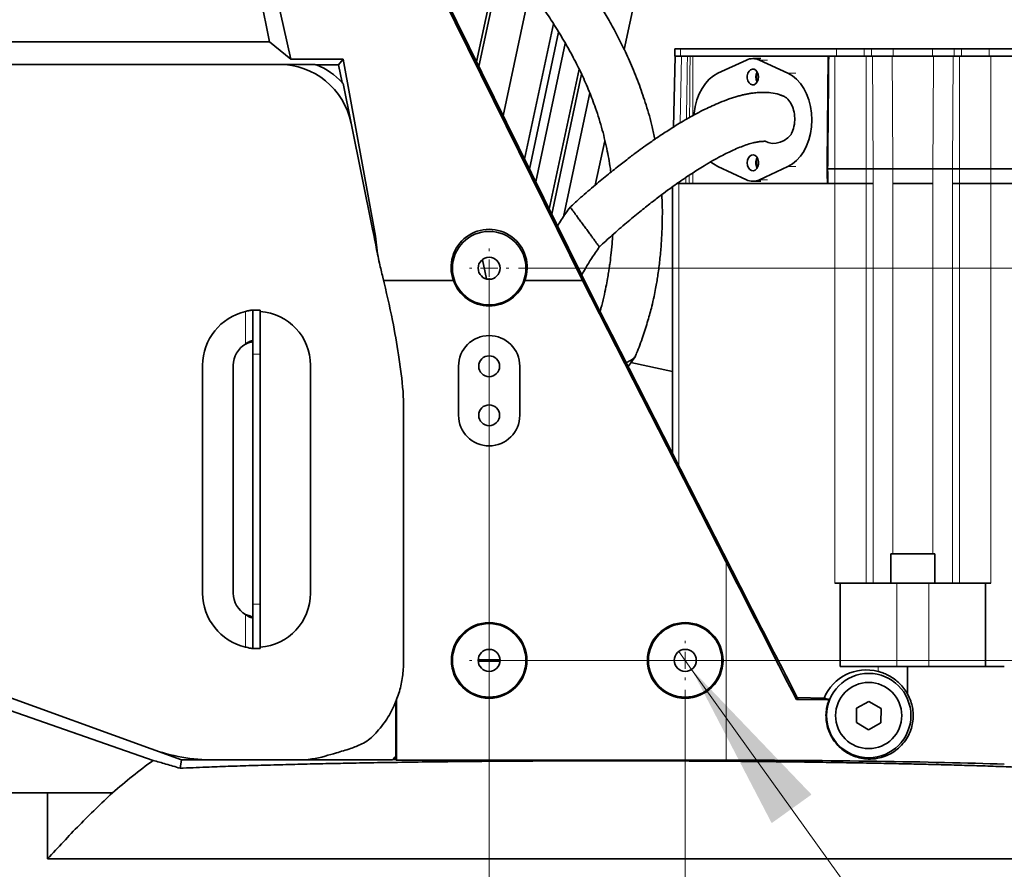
# Model space of a CAD drawing. Header units: millimetres. Extents: x 0 to 12118, y 0 to 8400.
# Tile 15 of 128: x 2383 to 2785, y 3694 to 4040. Entities that reach past the tile are written whole.
import ezdxf

# ---------------------------------------------------------------- set-up
doc = ezdxf.new("R2010")
doc.units = ezdxf.units.MM
doc.header["$LTSCALE"] = 20
doc.styles.add('SLDTEXTSTYLE0', font='TXT', dxfattribs={"width": 0.605})
doc.dimstyles.new('SLDDIMSTYLE2', dxfattribs={"dimtxt": 70, "dimasz": 70, "dimexe": 0, "dimexo": 0.0625, "dimgap": 17.5, "dimtad": 1, "dimdec": 1, "dimrnd": 1e-09, "dimzin": 12, "dimdsep": 46, "dimtxsty": 'SLDTEXTSTYLE0', "dimsah": 1, "dimcen": 0.09, "dimadec": 0, "dimazin": 3, "dimtfac": 1, "dimtofl": 0, "dimtmove": 0, "dimatfit": 3, "dimfxl": 1, "dimfrac": 2, "dimtolj": 1, "dimtzin": 12, "dimarcsym": 0})
doc.dimstyles.new('SLDDIMSTYLE3', dxfattribs={"dimtxt": 70, "dimasz": 70, "dimexe": 0, "dimexo": 0.0625, "dimgap": 17.5, "dimtad": 0, "dimtih": 1, "dimtoh": 1, "dimdec": 1, "dimrnd": 1e-09, "dimzin": 12, "dimdsep": 46, "dimtxsty": 'SLDTEXTSTYLE0', "dimblk1": 'NONE', "dimsah": 1, "dimcen": 0, "dimadec": 0, "dimazin": 3, "dimtfac": 1, "dimtmove": 0, "dimatfit": 3, "dimldrblk": 'NONE', "dimfxl": 1, "dimfrac": 2, "dimtolj": 1, "dimtzin": 12, "dimarcsym": 0})
doc.dimstyles.new('SLDDIMSTYLE6', dxfattribs={"dimtxt": 70, "dimasz": 70, "dimexe": 0, "dimexo": 0.0625, "dimgap": -17.5, "dimtad": 1, "dimdec": 1, "dimrnd": 1e-09, "dimzin": 12, "dimdsep": 46, "dimtxsty": 'SLDTEXTSTYLE0', "dimsah": 1, "dimcen": 0.09, "dimadec": 0, "dimazin": 3, "dimtfac": 1, "dimtofl": 0, "dimtmove": 0, "dimatfit": 3, "dimfxl": 1, "dimfrac": 2, "dimtolj": 1, "dimarcsym": 0})
doc.dimstyles.new('SLDDIMSTYLE7', dxfattribs={"dimtxt": 70, "dimasz": 70, "dimexe": 0, "dimexo": 0.0625, "dimgap": -17.5, "dimtad": 1, "dimdec": 1, "dimrnd": 1e-09, "dimzin": 12, "dimdsep": 46, "dimtxsty": 'SLDTEXTSTYLE0', "dimsah": 1, "dimcen": 0.09, "dimadec": 0, "dimazin": 3, "dimtfac": 1, "dimtmove": 0, "dimatfit": 0, "dimfxl": 1, "dimfrac": 2, "dimtolj": 1, "dimarcsym": 0})

# ---------------------------------------------------------------- blocks, each defined once
blk = doc.blocks.new('_D_47')
at = {"color": 7, "linetype": 'Continuous', "lineweight": 0}
for p, q in [((2308.63, 4143.87), (3618.52, 4143.87)), ((3588.52, 4143.87), (3588.52, 3778.87)), ((2578.63, 3778.87), (3618.52, 3778.87))]:
    blk.add_line(p, q, dxfattribs=at)
at = {"color": 7, "linetype": 'Continuous', "lineweight": 18}
for points in [[(3588.52, 4143.87), (3578.52, 4073.87), (3598.52, 4073.87)], [(3588.52, 3778.87), (3598.52, 3848.87), (3578.52, 3848.87)]]:
    blk.add_solid(points, dxfattribs=at)
at = {"color": 7, "linetype": 'Continuous', "lineweight": 18, "insert": (3498.29, 3881.16), "char_height": 70, "attachment_point": 1, "rotation": 90, "style": 'SLDTEXTSTYLE0'}
blk.add_mtext('365', dxfattribs=at)
blk = doc.blocks.new('_D_48')
at = {"color": 7, "linetype": 'Continuous', "lineweight": 0}
for p, q in [((2304.63, 4139.87), (2304.63, 3155.59)), ((2574.63, 3934.87), (2574.63, 3155.59)), ((2304.63, 3185.59), (2574.63, 3185.59))]:
    blk.add_line(p, q, dxfattribs=at)
at = {"color": 7, "linetype": 'Continuous', "lineweight": 18}
for points in [[(2304.63, 3185.59), (2374.63, 3175.59), (2374.63, 3195.59)], [(2574.63, 3185.59), (2504.63, 3195.59), (2504.63, 3175.59)]]:
    blk.add_solid(points, dxfattribs=at)
at = {"color": 7, "linetype": 'Continuous', "lineweight": 18, "insert": (2359.42, 3275.82), "char_height": 70, "attachment_point": 1, "style": 'SLDTEXTSTYLE0'}
blk.add_mtext('270', dxfattribs=at)
blk = doc.blocks.new('_D_49')
at = {"color": 7, "linetype": 'Continuous', "lineweight": 0}
for p, q in [((2586.63, 3938.87), (3452.15, 3938.87)), ((3422.15, 3778.87), (3422.15, 3938.87)), ((2586.63, 3778.87), (3452.15, 3778.87)), ((3422.15, 3778.87), (3422.15, 3532.33)), ((3293.23, 3540.35), (3293.23, 3748.89)), ((3293.23, 3748.89), (3400.66, 3748.89)), ((3400.66, 3748.89), (3400.66, 3540.35)), ((3400.66, 3540.35), (3293.23, 3540.35))]:
    blk.add_line(p, q, dxfattribs=at)
at = {"color": 7, "linetype": 'Continuous', "lineweight": 18}
for points in [[(3422.15, 3938.87), (3412.15, 3868.87), (3432.15, 3868.87)], [(3422.15, 3778.87), (3432.15, 3848.87), (3412.15, 3848.87)]]:
    blk.add_solid(points, dxfattribs=at)
at = {"color": 7, "linetype": 'Continuous', "lineweight": 18, "insert": (3310.43, 3564.42), "char_height": 70, "attachment_point": 1, "rotation": 90, "style": 'SLDTEXTSTYLE0'}
blk.add_mtext('160', dxfattribs=at)
blk = doc.blocks.new('_D_50')
at = {"color": 7, "linetype": 'Continuous', "lineweight": 0}
for p, q in [((2574.63, 3926.87), (2574.63, 3155.59)), ((2654.63, 3766.87), (2654.63, 3155.59)), ((2744.45, 3207.07), (2744.45, 3314.51)), ((2744.45, 3314.51), (2899.52, 3314.51)), ((2899.52, 3314.51), (2899.52, 3207.07)), ((2899.52, 3207.07), (2744.45, 3207.07)), ((2574.63, 3185.59), (2454.63, 3185.59)), ((2574.63, 3185.59), (2654.63, 3185.59)), ((2654.63, 3185.59), (2907.54, 3185.59))]:
    blk.add_line(p, q, dxfattribs=at)
at = {"color": 7, "linetype": 'Continuous', "lineweight": 18}
for points in [[(2574.63, 3185.59), (2504.63, 3195.59), (2504.63, 3175.59)], [(2654.63, 3185.59), (2724.63, 3175.59), (2724.63, 3195.59)]]:
    blk.add_solid(points, dxfattribs=at)
at = {"color": 7, "linetype": 'Continuous', "lineweight": 18, "insert": (2768.51, 3297.31), "char_height": 70, "attachment_point": 1, "style": 'SLDTEXTSTYLE0'}
blk.add_mtext('80', dxfattribs=at)
blk = doc.blocks.new('_D_51')
at = {"color": 7, "linetype": 'Continuous', "lineweight": 0}
for p, q in [((2652.01, 3782.53), (2657.25, 3775.21)), ((2657.25, 3775.21), (3035.28, 3247.85)), ((3035.28, 3247.85), (3155.28, 3247.85))]:
    blk.add_line(p, q, dxfattribs=at)
at = {"color": 7, "linetype": 'Continuous', "lineweight": 18}
blk.add_solid([(2657.25, 3775.21), (2689.91, 3712.49), (2706.16, 3724.15)], dxfattribs=at)
at = {"color": 7, "linetype": 'Continuous', "lineweight": 18, "insert": (3155.28, 3284.37), "char_height": 70, "attachment_point": 1, "style": 'SLDTEXTSTYLE0'}
blk.add_mtext('3x M10 Through', dxfattribs=at)
blk = doc.blocks.new('_None')
blk = doc.blocks.new('SW_CENTERMARKSYMBOL_9')
at = {"color": 0, "linetype": 'Continuous', "lineweight": 18}
for p, q in [((0, 7), (0, 8)), ((-7, 0), (-8, 0)), ((0, 0), (-3.5, 0)), ((0, 0), (0, 3.5)), ((0, 0), (0, -3.5)), ((0, 0), (3.5, 0)), ((7, 0), (8, 0)), ((0, -7), (0, -8))]:
    blk.add_line(p, q, dxfattribs=at)
blk = doc.blocks.new('SW_CENTERMARKSYMBOL_10')
at = {"color": 0, "linetype": 'Continuous', "lineweight": 18}
for p, q in [((0, 7), (0, 8)), ((-7, 0), (-8, 0)), ((0, 0), (-3.5, 0)), ((0, 0), (0, 3.5)), ((0, 0), (0, -3.5)), ((0, 0), (3.5, 0)), ((7, 0), (8, 0)), ((0, -7), (0, -8))]:
    blk.add_line(p, q, dxfattribs=at)
blk = doc.blocks.new('SW_CENTERMARKSYMBOL_11')
at = {"color": 0, "linetype": 'Continuous', "lineweight": 18}
for p, q in [((0, 7), (0, 8)), ((-7, 0), (-8, 0)), ((0, 0), (-3.5, 0)), ((0, 0), (0, 3.5)), ((0, 0), (0, -3.5)), ((0, 0), (3.5, 0)), ((7, 0), (8, 0)), ((0, -7), (0, -8))]:
    blk.add_line(p, q, dxfattribs=at)

msp = doc.modelspace()

# ---------------------------------------------------------------- linework, layer by layer
at = {"color": 7, "linetype": 'Continuous', "lineweight": 35}
for p, q in [((2485.029451, 4031.145572), (2467.084904, 4119.345839)), ((2472.318707, 4119.075659), (2493.680971, 4024.076984)), ((2612.764031, 3933.870777), (2526.315236, 4108.928326)), ((2527.262202, 4108.544606), (2617.255888, 3926.315447)), ((2629.709238, 4028.097267), (2639.201775, 4072.753429)), ((2569.500589, 4023.015653), (2578.856154, 4067.027451)), ((2570.448999, 4021.095207), (2579.962198, 4065.848568)), ((2580.381349, 4000.983088), (2591.289513, 4052.298846)), ((2589.092748, 3983.343285), (2600.837773, 4038.595927)), ((2591.07453, 3979.330354), (2602.947524, 4035.185008)), ((2485.029451, 4031.145572), (2160.578255, 4031.145572)), ((2493.680971, 4024.076984), (2485.029451, 4031.145572)), ((2593.684655, 3974.045083), (2605.699566, 4030.56736)), ((2650.405959, 4028.370777), (2650.405959, 4025.370777)), ((2650.405959, 4028.370777), (2652.749105, 4028.370777)), ((2652.749105, 4028.370777), (2716.388715, 4028.370777)), ((2716.388715, 4028.370777), (2727.702424, 4028.370777)), ((2727.702424, 4028.370777), (2730.645762, 4028.370777)), ((2730.645762, 4028.370777), (2739.422459, 4028.370777)), ((2739.422459, 4028.370777), (2755.580368, 4028.370777)), ((2755.580368, 4028.370777), (2764.357065, 4028.370777)), ((2764.357065, 4028.370777), (2767.300404, 4028.370777)), ((2767.300404, 4028.370777), (2778.614112, 4028.370777)), ((2778.614112, 4028.370777), (2842.253723, 4028.370777)), ((2354.948648, 4022.026619), (2488.945697, 4022.026619)), ((2488.945697, 4022.026619), (2503.553012, 4022.026619)), ((2493.680971, 4024.076984), (2515.098353, 4024.076984)), ((2513.209039, 4021.76458), (2504.24417, 4021.76458)), ((2515.098353, 4024.076984), (2513.209039, 4021.76458)), ((2514.672301, 4014.572416), (2513.209039, 4021.76458)), ((2515.098353, 4024.076984), (2528.227119, 3951.95498)), ((2650.540675, 4025.370777), (2649.826713, 3996.448061)), ((2650.405959, 4025.370777), (2651.484496, 4025.370777)), ((2651.484496, 4025.370777), (2653.176548, 4025.370777)), ((2653.176548, 4025.370777), (2655.544875, 4025.370777)), ((2656.10571, 4025.370777), (2713.032111, 4025.370777)), ((2679.600943, 4023.77541), (2667.941755, 4018.378499)), ((2685.526017, 4024.370777), (2682.240483, 4024.370777)), ((2696.539212, 4018.378499), (2684.880023, 4023.77541)), ((2713.020813, 4025.370799), (2712.597063, 3981.373871)), ((2713.31425, 4025.370777), (2715.682578, 4025.370777)), ((2715.682578, 4025.370777), (2718.033919, 4025.370777)), ((2718.033919, 4025.370777), (2726.057221, 4025.370777)), ((2726.057221, 4025.370777), (2728.408562, 4025.370777)), ((2728.408562, 4025.370777), (2731.052279, 4025.370777)), ((2739.067646, 4025.370777), (2755.935181, 4025.370777)), ((2763.950549, 4025.370777), (2766.594266, 4025.370777)), ((2766.594266, 4025.370777), (2768.945607, 4025.370777)), ((2768.945607, 4025.370777), (2776.968909, 4025.370777)), ((2776.968909, 4025.370777), (2779.32025, 4025.370777)), ((2779.32025, 4025.370777), (2841.82628, 4025.370777)), ((2599.180688, 3962.916109), (2611.315088, 4020.000505)), ((2600.17471, 3960.903303), (2612.314727, 4018.01412)), ((2515.018478, 4014.185252), (2518.30315, 3998.040574)), ((2604.93573, 3959.826459), (2615.683037, 4010.385489)), ((2518.30315, 3998.040574), (2527.089583, 3954.853876)), ((2617.948116, 3972.768901), (2621.797512, 3990.877787)), ((2667.941755, 3980.363055), (2679.600943, 3974.966144)), ((2684.880023, 3974.966144), (2696.539212, 3980.363055)), ((2712.597063, 3981.373872), (2712.572771, 3979.370777)), ((2712.572771, 3979.370777), (2712.597063, 3977.367682)), ((2712.865634, 3979.370777), (2712.572771, 3979.370777)), ((2712.597063, 3977.367683), (2712.644664, 3973.370777)), ((2712.865634, 3979.370777), (2715.682578, 3979.370777)), ((2728.408562, 3979.370777), (2715.682578, 3979.370777)), ((2728.408562, 3979.370777), (2731.353374, 3979.370777)), ((2739.331045, 3979.370777), (2755.671783, 3979.370777)), ((2763.649454, 3979.370777), (2766.594266, 3979.370777)), ((2779.32025, 3979.370777), (2766.594266, 3979.370777)), ((2779.32025, 3979.370777), (2842.961799, 3979.370777)), ((2652.041998, 3973.370777), (2651.103323, 3973.370777)), ((2715.681609, 3973.370777), (2652.041998, 3973.370777)), ((2682.240483, 3974.370777), (2685.526017, 3974.370777)), ((2728.409531, 3973.370777), (2715.681609, 3973.370777)), ((2731.352869, 3973.370777), (2728.409531, 3973.370777)), ((2755.671143, 3973.370777), (2739.331685, 3973.370777)), ((2766.593297, 3973.370777), (2763.649959, 3973.370777)), ((2779.321219, 3973.370777), (2766.593297, 3973.370777)), ((2842.960829, 3973.370777), (2779.321219, 3973.370777)), ((2649.405959, 3972.058547), (2649.405959, 3863.28754)), ((2527.089583, 3954.853876), (2527.697872, 3951.864039)), ((2528.227119, 3951.95498), (2527.697872, 3951.864039)), ((2527.697872, 3951.864039), (2527.761686, 3951.409979)), ((2528.227119, 3951.95498), (2529.085171, 3944.765475)), ((2571.912663, 3942.347778), (2573.527694, 3934.552175)), ((2531.521169, 3933.870777), (2560.04253, 3933.870777)), ((2589.214684, 3933.870777), (2612.764031, 3933.870777)), ((2671.332637, 3818.923415), (2612.764031, 3933.870777)), ((2617.255888, 3926.315447), (2624.628607, 3911.815949)), ((2478.231895, 3921.762871), (2477.920472, 3921.762871)), ((2478.231895, 3921.762871), (2481.231895, 3921.762871)), ((2478.231895, 3903.762871), (2478.231895, 3921.762871)), ((2481.231895, 3903.762871), (2481.231895, 3921.762871)), ((2477.920472, 3909.262871), (2478.231895, 3909.262871)), ((2680.713231, 3801.969766), (2624.628607, 3911.815949)), ((2478.231895, 3801.762871), (2478.231895, 3903.762871)), ((2481.231895, 3801.762871), (2481.231895, 3903.762871)), ((2537.645237, 3903.462858), (2538.727179, 3895.764439)), ((2631.289084, 3898.770877), (2634.146896, 3902.777029)), ((2457.731895, 3899.262871), (2457.731895, 3806.262871)), ((2470.231895, 3899.262871), (2470.231895, 3806.262871)), ((2501.731895, 3899.262871), (2501.731895, 3806.262871)), ((2562.128607, 3898.870777), (2562.128607, 3878.870777)), ((2587.128607, 3878.870777), (2587.128607, 3898.870777)), ((2632.445054, 3900.391344), (2649.405959, 3896.785973)), ((2539.731895, 3881.396337), (2539.731895, 3778.388752)), ((2738.501414, 3822.370777), (2738.501414, 3810.370777)), ((2738.501414, 3822.370777), (2756.501414, 3822.370777)), ((2756.501414, 3810.370777), (2756.501414, 3822.370777)), ((2715.681609, 3810.370777), (2717.802929, 3810.370777)), ((2717.802929, 3810.370777), (2717.802929, 3776.370777)), ((2717.802929, 3810.370777), (2741.001414, 3810.370777)), ((2741.001414, 3810.370777), (2754.001414, 3810.370777)), ((2754.001414, 3810.370777), (2777.199899, 3810.370777)), ((2777.199899, 3810.370777), (2777.199899, 3776.370777)), ((2777.199899, 3810.370777), (2779.321219, 3810.370777)), ((2478.231895, 3783.762871), (2478.231895, 3801.762871)), ((2481.231895, 3783.762871), (2481.231895, 3801.762871)), ((2478.231895, 3796.262871), (2477.920472, 3796.262871)), ((2311.833886, 3781.925493), (2437.503195, 3738.086814)), ((2477.920472, 3783.762871), (2478.231895, 3783.762871)), ((2478.231895, 3783.762871), (2481.231895, 3783.762871)), ((2436.674878, 3742.783169), (2334.19366, 3780.083282)), ((2579.123393, 3779.087342), (2570.133821, 3779.087342)), ((2570.135844, 3778.615672), (2579.12137, 3778.615672)), ((2717.802929, 3776.370777), (2733.359278, 3776.370777)), ((2745.349007, 3776.370777), (2733.359278, 3776.370777)), ((2745.349007, 3765.125488), (2745.349007, 3776.370777)), ((2775.528553, 3776.370777), (2745.349007, 3776.370777)), ((2775.528553, 3776.370777), (2777.199899, 3776.370777)), ((2777.199899, 3776.370777), (2784.828714, 3776.370777)), ((2536.617479, 3762.255226), (2536.617479, 3740.077208)), ((2536.774703, 3762.950212), (2536.774703, 3738.158108)), ((2699.976585, 3762.90469), (2700.615991, 3763.24047)), ((2713.307838, 3762.872256), (2699.976585, 3762.90469)), ((2711.295935, 3763.529018), (2700.341272, 3763.772522)), ((2729.577835, 3762.143774), (2724.540062, 3759.323458)), ((2734.539186, 3759.191093), (2729.577835, 3762.143774)), ((2724.540062, 3759.323458), (2724.463641, 3753.550461)), ((2734.462765, 3753.418096), (2734.539186, 3759.191093)), ((2724.463641, 3753.550461), (2729.424993, 3750.59778)), ((2729.424993, 3750.59778), (2734.462765, 3753.418096)), ((2436.674878, 3742.783169), (2449.094295, 3738.262871)), ((2449.094295, 3738.262871), (2448.49778, 3734.879868)), ((2462.310762, 3738.262871), (2449.094295, 3738.262871)), ((2496.635746, 3738.262871), (2462.310762, 3738.262871)), ((2535.135034, 3738.262871), (2496.635746, 3738.262871)), ((2536.35544, 3738.437475), (2535.289027, 3738.437475)), ((2536.35544, 3738.437475), (2536.35544, 3739.733182)), ((2536.35544, 3738.437475), (2536.774703, 3738.158108)), ((2536.774703, 3738.158108), (2671.332637, 3738.158108)), ((2394.471521, 3724.870777), (2305.628607, 3724.870777)), ((2394.471521, 3697.940761), (2394.471521, 3724.870777)), ((2420.890018, 3724.870777), (2394.471521, 3724.870777)), ((2869.924857, 3697.940761), (2394.471521, 3697.940761))]:
    msp.add_line(p, q, dxfattribs=at)
at = {"color": 8, "linetype": 'Continuous', "lineweight": 18}
for p, q in [((2652.749105, 4028.370777), (2652.749105, 4025.370777)), ((2716.388715, 4028.370777), (2716.388715, 4025.370777)), ((2727.702424, 4028.370777), (2727.702424, 4025.370777)), ((2730.645762, 4028.370777), (2730.645762, 4025.370777)), ((2739.422459, 4028.370777), (2739.422459, 4025.370777)), ((2755.580368, 4028.370777), (2755.580368, 4025.370777)), ((2764.357065, 4028.370777), (2764.357065, 4025.370777)), ((2767.300404, 4028.370777), (2767.300404, 4025.370777)), ((2778.614112, 4028.370777), (2778.614112, 4025.370777)), ((2653.176548, 4025.370777), (2652.503163, 3998.09186)), ((2657.686618, 4025.370777), (2657.686618, 4001.065757)), ((2684.880023, 4023.77541), (2688.165557, 4023.77541)), ((2712.865416, 4009.236355), (2712.865416, 4025.370777)), ((2715.682578, 3979.370777), (2715.682578, 4025.370777)), ((2728.408562, 4025.370777), (2728.408562, 3979.370777)), ((2766.594266, 3979.370777), (2766.594266, 4025.370777)), ((2779.32025, 4025.370777), (2779.32025, 3979.370777)), ((2696.539212, 4018.378499), (2699.824746, 4018.378499)), ((2657.686618, 3977.737293), (2657.686618, 3973.370777)), ((2696.539212, 3980.363055), (2699.824746, 3980.363055)), ((2712.88999, 3981.379198), (2712.865634, 3979.370777)), ((2712.865634, 3979.370777), (2712.88999, 3977.362356)), ((2715.682578, 3973.370777), (2715.682578, 3979.370777)), ((2728.408562, 3979.370777), (2728.408562, 3973.370777)), ((2739.331045, 3979.370777), (2739.296588, 3973.370777)), ((2755.70624, 3973.370777), (2755.671783, 3979.370777)), ((2766.594266, 3973.370777), (2766.594266, 3979.370777)), ((2779.32025, 3979.370777), (2779.32025, 3973.370777)), ((2652.041998, 3973.370777), (2652.041998, 3858.124648)), ((2652.173137, 3974.01908), (2652.18914, 3973.370777)), ((2684.880023, 3974.966144), (2688.165557, 3974.966144)), ((2715.681609, 3973.370777), (2715.681609, 3810.370777)), ((2728.409531, 3973.370777), (2728.409531, 3810.370777)), ((2731.352869, 3810.370777), (2731.352869, 3973.370777)), ((2739.331685, 3822.370777), (2739.331685, 3973.370777)), ((2755.671143, 3973.370777), (2755.671143, 3822.370777)), ((2763.649959, 3810.370777), (2763.649959, 3973.370777)), ((2766.593297, 3973.370777), (2766.593297, 3810.370777)), ((2779.321219, 3973.370777), (2779.321219, 3810.370777)), ((2475.231895, 3921.200282), (2475.231895, 3907.923125)), ((2478.231895, 3903.762871), (2481.231895, 3903.762871)), ((2671.332637, 3738.158108), (2671.332637, 3818.923415)), ((2741.001414, 3810.370777), (2741.001414, 3776.370777)), ((2754.001414, 3810.370777), (2754.001414, 3776.370777)), ((2478.231895, 3801.762871), (2481.231895, 3801.762871)), ((2475.231895, 3797.602617), (2475.231895, 3784.32546)), ((2733.359278, 3776.370777), (2733.359278, 3774.367848))]:
    msp.add_line(p, q, dxfattribs=at)
at = {"color": 8, "linetype": 'Continuous', "lineweight": 18, "flags": 128}
for points in [[(2731.353374, 3979.370777), (2731.202389, 4002.412523), (2731.052279, 4025.370777)], [(2739.067646, 4025.370777), (2739.181927, 4005.374368), (2739.331045, 3979.370777)], [(2755.671783, 3979.370777), (2755.786503, 3999.367188), (2755.935181, 4025.370777)], [(2763.950549, 4025.370777), (2763.800439, 4002.412523), (2763.649454, 3979.370777)], [(2731.314026, 3973.370777), (2731.333425, 3976.32923), (2731.353374, 3979.370777)], [(2763.649454, 3979.370777), (2763.669403, 3976.32923), (2763.688801, 3973.370777)]]:
    msp.add_lwpolyline(points, dxfattribs=at)
at = {"color": 7, "linetype": 'Continuous', "lineweight": 35, "flags": 128}
for points in [[(2667.941755, 4018.378499), (2666.117064, 4017.329773), (2664.413099, 4015.932695), (2662.862912, 4014.214366), (2661.496571, 4012.208115), (2660.34058, 4009.952857), (2659.417362, 4007.492338), (2658.744823, 4004.874285), (2658.33601, 4002.14948), (2658.276726, 4001.466732)], [(2684.53858, 4016.870777), (2684.414063, 4017.92605), (2684.054005, 4018.866968), (2683.497423, 4019.591568), (2682.804633, 4020.021328), (2682.050708, 4020.109676), (2681.317348, 4019.84704), (2680.684024, 4019.26188), (2680.219367, 4018.417606), (2679.973729, 4017.405709), (2679.973729, 4016.335844), (2680.219367, 4015.323948), (2680.684024, 4014.479674), (2681.317348, 4013.894514), (2682.050708, 4013.631877), (2682.804633, 4013.720226), (2683.497423, 4014.149986), (2684.054005, 4014.874585), (2684.414063, 4015.815504), (2684.53858, 4016.870777)], [(2683.654697, 4016.870777), (2683.782628, 4017.896837), (2684.118736, 4018.743432)], [(2696.539212, 3980.363055), (2698.363902, 3981.411781), (2700.067867, 3982.808858), (2701.618055, 3984.527188), (2702.984395, 3986.533439), (2704.140386, 3988.788697), (2705.063605, 3991.249215), (2705.736143, 3993.867269), (2706.144956, 3996.592073), (2706.282114, 3999.370777), (2706.144956, 4002.14948), (2705.736143, 4004.874285), (2705.063605, 4007.492338), (2704.140386, 4009.952857), (2702.984395, 4012.208115), (2701.618055, 4014.214366), (2700.067867, 4015.932695), (2698.363902, 4017.329773), (2696.539212, 4018.378499)], [(2684.118736, 4014.998122), (2683.782628, 4015.844716), (2683.654697, 4016.870777)], [(2687.242983, 3990.656039), (2688.489796, 3990.089682), (2690.058819, 3989.768933), (2691.707819, 3989.817178), (2693.373427, 3990.232562), (2694.991634, 3990.999122), (2696.500254, 3992.087401), (2697.841311, 3993.455575)], [(2665.099205, 3982.191919), (2666.117064, 3981.411781), (2667.941755, 3980.363055)], [(2679.942386, 3981.870777), (2680.066903, 3980.815504), (2680.426962, 3979.874585), (2680.983543, 3979.149986), (2681.676334, 3978.720226), (2682.430259, 3978.631877), (2683.163618, 3978.894514), (2683.796942, 3979.479674), (2684.261599, 3980.323948), (2684.507237, 3981.335844), (2684.507237, 3982.405709), (2684.261599, 3983.417606), (2683.796942, 3984.26188), (2683.163618, 3984.84704), (2682.430259, 3985.109676), (2681.676334, 3985.021328), (2680.983543, 3984.591568), (2680.426962, 3983.866968), (2680.066903, 3982.92605), (2679.942386, 3981.870777)]]:
    msp.add_lwpolyline(points, dxfattribs=at)
at = {"color": 7, "linetype": 'Continuous', "lineweight": 35}
for centre, radius in [((2574.628607, 3938.870777), 15), ((2574.628607, 3938.870777), 4.5), ((2574.628607, 3898.870777), 4.25), ((2574.628607, 3878.870777), 4.25), ((2574.628607, 3778.870777), 15.419262), ((2574.628607, 3778.870777), 15), ((2654.628607, 3778.870777), 15.419262), ((2654.628607, 3778.870777), 15), ((2574.628607, 3778.870777), 4.5), ((2654.628607, 3778.870777), 4.5), ((2729.501414, 3756.370777), 17.209631), ((2729.501414, 3756.370777), 13.5)]:
    msp.add_circle(centre, radius, dxfattribs=at)
for centre, radius, start, end in [((2493.973267, 3995.716383), 28, 68.48049358, 69.99307405), ((2493.973267, 3995.716383), 28, 42.33233067, 68.48049358), ((2682.240483, 4018.196972), 6.171397, 64.67796803, 115.32203197), ((2687.711398, 4016.870777), 4.245681, 150.7171096, 209.2828904), ((2493.973267, 3995.716383), 28, 41.26956046, 42.33233067), ((2687.501907, 3981.949188), 4.02475, 150.23201374, 181.11632723), ((2687.501907, 3981.792365), 4.02475, 178.88367277, 209.76798626), ((2687.622674, 3981.870777), 3.972961, 151.87804561, 208.12195439), ((2682.240483, 3980.544581), 6.171397, 244.67796803, 295.32203197), ((2574.628607, 3938.870777), 15.419262, 198.92133767, 341.07866233), ((2480.231895, 3899.262871), 22.5, 102.83958841, 180), ((2479.731895, 3899.262871), 22, 360, 86.09043648), ((2574.628607, 3898.870777), 12.5, 0, 180), ((2480.231895, 3899.262871), 10, 120, 180), ((2436.492821, 3881.396337), 103.239074, 360, 8), ((2574.628607, 3878.870777), 12.5, 180, 0), ((2480.231895, 3806.262871), 22.5, 180, 257.16041159), ((2480.231895, 3806.262871), 10, 180, 240), ((2479.731895, 3806.262871), 22, 273.90956352, 360), ((2514.212657, 3756.870777), 28, 318.3508022, 318.82719765), ((2514.212657, 3756.870777), 28, 318.82719765, 322.26161662), ((2514.212657, 3756.870777), 28, 322.26161662, 323.14655087)]:
    msp.add_arc(centre, radius, start, end, dxfattribs=at)
at = {"color": 8, "linetype": 'Continuous', "lineweight": 18}
for centre, start, end in [((2712.786964, 3978.987561), 87.53335417, 94.54997411), ((2712.786964, 3979.753993), 265.45002589, 272.46664583)]:
    msp.add_arc(centre, 2.393855, start, end, dxfattribs=at)
at = {"color": 7, "linetype": 'Continuous', "lineweight": 35}
for centre, major_axis, ratio, start_param, end_param in [((2488.878468, 3991.985448), (-19.024577, -23.28492), 0.9977178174, 2.4576701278, 3.8255151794), ((2428.960962, 3934.897934), (-98.690984, -16.958213), 0.9986282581, 3.163475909, 3.172094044), ((2574.628607, 3939.196724), (0, 15.531037), 0.9997797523, 4.3623623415, 8.2040082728), ((2671.332637, 3831.269603), (-160.430013, 315.245687), 0.0158383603, 1.6019087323, 1.7813282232), ((2677.393718, 3813.356768), (-63.396296, 124.574002), 0.0158383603, 1.6542686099, 1.9767512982), ((2728.523519, 3756.370777), (18.659346, 0), 0.9986257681, 1.3086437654, 2.7472996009), ((2462.326879, 3813.308587), (-13.031799, -73.907002), 0.9993719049, 6.1087597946, 6.4576108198), ((2496.562585, 3778.287252), (33.353158, -22.224142), 0.9980228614, 5.3010706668, 5.581505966), ((2671.332637, 3732.553056), (160.507691, 0), 0.0349207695, 0.7853981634, 1.5707963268)]:
    msp.add_ellipse(centre, major_axis=major_axis, ratio=ratio, start_param=start_param, end_param=end_param, dxfattribs=at)
at = {"color": 8, "linetype": 'Continuous', "lineweight": 18}
for centre, major_axis, ratio, start_param, end_param in [((2656.272512, 3979.379502), (1.414429, 114.579922), 0.0123407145, 1.157914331, 1.3929000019), ((2656.979511, 3979.36205), (0.707134, 114.579923), 0.0061710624, 1.157633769, 1.3864708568), ((2711.451311, 3979.379502), (1.414429, 114.579922), 0.0123407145, 4.7299946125, 5.1255756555), ((2656.272512, 3979.362051), (-1.414429, 114.579922), 0.0123407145, 1.6009186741, 1.6229568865), ((2656.979511, 3979.379504), (-0.707134, 114.579923), 0.0061710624, 1.593116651, 1.6232236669), ((2711.451311, 3979.362051), (-1.414429, 114.579922), 0.0123407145, 4.6599237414, 4.6947833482)]:
    msp.add_ellipse(centre, major_axis=major_axis, ratio=ratio, start_param=start_param, end_param=end_param, dxfattribs=at)
at = {"color": 7, "linetype": 'Continuous', "lineweight": 35}
for points, knots in [([(2642.226623, 3991.458171), (2641.883891, 3993.144763), (2640.915266, 3997.911386), (2638.797418, 4005.258093), (2635.958473, 4013.611175), (2632.830507, 4021.427678), (2629.508726, 4028.731621), (2626.168803, 4035.292639), (2622.892964, 4041.141843), (2619.748399, 4046.3167), (2616.974178, 4050.578914), (2614.558203, 4054.10253), (2612.309251, 4057.26361), (2609.750042, 4060.746617), (2606.705782, 4064.740425), (2603.178028, 4069.189978), (2599.184393, 4074.023107), (2594.759998, 4079.153273), (2589.964261, 4084.476804), (2585.067173, 4089.670643), (2580.337229, 4094.441836), (2576.041698, 4098.591049), (2572.223206, 4102.122405), (2568.834063, 4105.120939), (2565.939623, 4107.577199), (2563.481743, 4109.588546), (2561.281233, 4111.331811), (2558.846233, 4113.1939), (2555.928542, 4115.326841), (2551.988076, 4118.03232), (2547.2803, 4120.972897), (2542.154304, 4123.799716), (2537.503487, 4126.055243), (2533.233731, 4127.88971), (2528.900184, 4129.541649), (2523.954897, 4131.185781), (2518.184521, 4132.816506), (2512.008668, 4134.26573), (2506.016114, 4135.431368), (2500.740028, 4136.302296), (2495.993416, 4136.983732), (2491.326997, 4137.569114), (2486.225408, 4138.116292), (2480.618294, 4138.606966), (2474.862612, 4139.000801), (2469.388139, 4139.289356), (2464.006235, 4139.509452), (2458.189052, 4139.686762), (2451.465263, 4139.824025), (2444.291359, 4139.90423), (2438.080879, 4139.92882), (2433.124153, 4139.929537), (2429.137147, 4139.922135), (2424.697821, 4139.907536), (2419.432692, 4139.885202), (2413.193346, 4139.859737), (2405.99087, 4139.83912), (2400.891672, 4139.859668), (2398.18787, 4139.870563)], [0, 0, 0, 0, 0.0157398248, 0.0444836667, 0.0710658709, 0.0982036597, 0.1233297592, 0.1463955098, 0.1674322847, 0.1864653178, 0.2035149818, 0.2155054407, 0.2269707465, 0.2404479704, 0.2561546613, 0.2740488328, 0.2936906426, 0.3152979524, 0.3387741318, 0.3637788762, 0.3875192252, 0.4086392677, 0.4272427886, 0.4434221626, 0.4573452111, 0.4674352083, 0.4769762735, 0.486901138, 0.4995599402, 0.5149963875, 0.5371402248, 0.5576870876, 0.5759115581, 0.5905906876, 0.6054122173, 0.6233069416, 0.6436569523, 0.6660149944, 0.6868529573, 0.7042874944, 0.7184096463, 0.7330747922, 0.749185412, 0.7668495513, 0.7855829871, 0.8021853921, 0.8164195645, 0.8336160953, 0.8535281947, 0.8748551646, 0.8948472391, 0.9056406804, 0.9159978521, 0.9277108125, 0.9420076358, 0.9588422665, 0.9781764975, 1, 1, 1, 1]), ([(2398.069471, 4119.870986), (2400.629061, 4119.862493), (2405.460732, 4119.846463), (2412.299861, 4119.860143), (2418.271183, 4119.881444), (2423.38604, 4119.902688), (2427.692081, 4119.91806), (2431.476717, 4119.92706), (2436.01896, 4119.930731), (2441.668942, 4119.918561), (2448.372949, 4119.864914), (2454.854064, 4119.759295), (2460.541096, 4119.608309), (2465.549083, 4119.425538), (2470.418383, 4119.199463), (2475.674359, 4118.89121), (2481.023695, 4118.496476), (2485.994947, 4118.048196), (2490.230901, 4117.591579), (2493.793123, 4117.143895), (2497.06791, 4116.677316), (2500.52385, 4116.121074), (2504.433523, 4115.4001), (2508.78325, 4114.47136), (2513.489389, 4113.300812), (2518.487273, 4111.842513), (2523.095403, 4110.252416), (2527.073734, 4108.654191), (2530.335453, 4107.184963), (2533.367831, 4105.680091), (2536.320396, 4104.078647), (2540.454727, 4101.641348), (2545.782266, 4098.089128), (2552.312791, 4093.028062), (2558.72528, 4087.385079), (2564.774782, 4081.604297), (2570.281152, 4076.122937), (2575.187964, 4071.051098), (2579.531298, 4066.388236), (2583.649351, 4061.770734), (2587.801263, 4056.843904), (2592.228635, 4051.201085), (2596.622268, 4045.103397), (2600.945714, 4038.599846), (2605.02171, 4031.972663), (2608.910465, 4025.024852), (2612.413762, 4018.044182), (2615.464372, 4011.141418), (2618.329914, 4003.577632), (2620.87157, 3995.435047), (2622.841916, 3986.882028), (2623.936684, 3981.098797), (2624.231456, 3978.183165), (2624.249706, 3978.002652)], [0, 0, 0, 0, 0.0212996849, 0.0402068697, 0.0567944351, 0.0710880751, 0.0830876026, 0.0931211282, 0.1032247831, 0.1219050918, 0.1418745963, 0.161915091, 0.1795576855, 0.1933245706, 0.2080252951, 0.2250599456, 0.2431817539, 0.2596712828, 0.2740511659, 0.285837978, 0.2961715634, 0.3081420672, 0.3221187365, 0.3378786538, 0.3555329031, 0.375036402, 0.3960703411, 0.4113478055, 0.4248757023, 0.4379546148, 0.451125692, 0.4643811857, 0.494237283, 0.5262797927, 0.5587164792, 0.5888175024, 0.6166368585, 0.6409381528, 0.663500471, 0.684238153, 0.7062848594, 0.7317432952, 0.7606079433, 0.7856579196, 0.8126572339, 0.8394329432, 0.8650952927, 0.8896372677, 0.9130787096, 0.9433791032, 0.9718304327, 0.9982559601, 1, 1, 1, 1]), ([(2655.544875, 4025.370777), (2655.632038, 4025.370777), (2655.797097, 4025.370777), (2656.006763, 4025.370777), (2656.10571, 4025.370777)], [0, 0, 0, 0, 0.5280729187, 1, 1, 1, 1]), ([(2713.032111, 4025.370777), (2713.042162, 4025.370777), (2713.073908, 4025.370777), (2713.173398, 4025.370777), (2713.281585, 4025.370777), (2713.31425, 4025.370777)], [0, 0, 0, 0, 0.2443690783, 0.7718441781, 1, 1, 1, 1]), ([(2731.052279, 4025.370777), (2731.924723, 4025.370777), (2733.669613, 4025.370777), (2736.581038, 4025.370777), (2738.384132, 4025.370777), (2739.067646, 4025.370777)], [0, 0, 0, 0, 0.38306655, 0.7661337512, 1, 1, 1, 1]), ([(2755.935181, 4025.370777), (2757.062411, 4025.370777), (2759.316872, 4025.370777), (2762.083745, 4025.370777), (2763.437405, 4025.370777), (2763.950549, 4025.370777)], [0, 0, 0, 0, 0.3830665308, 0.766133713, 1, 1, 1, 1]), ([(2694.059844, 4009.294489), (2693.685824, 4009.445655), (2692.294922, 4010.007809), (2689.80054, 4010.433014), (2686.779887, 4010.643576), (2684.18084, 4010.540042), (2682.083818, 4010.306654), (2680.483923, 4010.049644), (2679.101371, 4009.779348), (2677.658541, 4009.449319), (2676.072985, 4009.032127), (2674.339368, 4008.515575), (2671.874717, 4007.695071), (2668.938734, 4006.570325), (2665.67632, 4005.147629), (2662.547245, 4003.655545), (2659.129378, 4001.894655), (2655.672286, 3999.974231), (2652.428706, 3998.061605), (2649.665392, 3996.359593), (2647.150646, 3994.754047), (2644.894976, 3993.270455), (2642.856138, 3991.895949), (2640.766305, 3990.456934), (2638.327577, 3988.739873), (2635.288474, 3986.542009), (2631.621108, 3983.806733), (2627.332372, 3980.496216), (2622.437944, 3976.577654), (2616.979711, 3972.021784), (2611.97402, 3967.699009), (2608.875037, 3964.858649), (2607.709075, 3963.789991)], [0, 0, 0, 0, 0.01432759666, 0.0532813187, 0.0859784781, 0.11572732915, 0.13836374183, 0.15425218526, 0.16880345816, 0.18489499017, 0.20255610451, 0.22182559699, 0.24271724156, 0.28462146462, 0.31929887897, 0.3513676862, 0.38939017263, 0.43383669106, 0.46768448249, 0.49904470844, 0.52768919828, 0.55350015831, 0.57637613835, 0.59789205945, 0.62576623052, 0.66112670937, 0.70414885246, 0.75499253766, 0.81376463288, 0.88048051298, 0.95503196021, 1, 1, 1, 1]), ([(2694.03634, 4009.234534), (2694.511617, 4009.082282), (2695.74934, 4008.685786), (2697.408022, 4006.858875), (2698.768248, 4004.155252), (2699.41449, 4000.910013), (2699.281778, 3997.499588), (2698.592385, 3994.996974), (2697.985684, 3993.751866), (2697.841311, 3993.455575)], [0, 0, 0, 0, 0.1037652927, 0.270226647, 0.4353025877, 0.6013842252, 0.7707272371, 0.9454414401, 1, 1, 1, 1]), ([(2619.597357, 3947.568091), (2621.321599, 3949.150194), (2624.948936, 3952.478511), (2630.461872, 3957.236221), (2635.806083, 3961.67172), (2640.547074, 3965.442639), (2644.646524, 3968.581245), (2648.091647, 3971.127106), (2650.881606, 3973.124821), (2653.134084, 3974.694883), (2655.167254, 3976.07961), (2657.298297, 3977.495751), (2659.72126, 3979.057355), (2662.614493, 3980.852566), (2665.788022, 3982.721537), (2668.98291, 3984.478639), (2671.774853, 3985.902632), (2674.366779, 3987.124394), (2676.902379, 3988.210064), (2679.467876, 3989.168287), (2681.740445, 3989.865627), (2683.29651, 3990.229557), (2684.321884, 3990.414054), (2685.060704, 3990.517138), (2685.848528, 3990.592017), (2686.565823, 3990.613533), (2687.103634, 3990.639239), (2687.190703, 3990.652378), (2687.237266, 3990.659405)], [0, 0, 0, 0, 0.07554319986, 0.1589223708, 0.23290810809, 0.29736525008, 0.35235985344, 0.39809035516, 0.43483277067, 0.46289016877, 0.48688558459, 0.51473707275, 0.54638133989, 0.58152076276, 0.62743164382, 0.66971812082, 0.70571572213, 0.73634720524, 0.77152500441, 0.80640763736, 0.83965932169, 0.86639653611, 0.87772333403, 0.89237717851, 0.91247422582, 0.93736484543, 0.9665035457, 1, 1, 1, 1]), ([(2739.331045, 3979.370777), (2738.660108, 3979.370777), (2736.86962, 3979.370777), (2733.970708, 3979.370777), (2732.225818, 3979.370777), (2731.353374, 3979.370777)], [0, 0, 0, 0, 0.2305598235, 0.6152802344, 1, 1, 1, 1]), ([(2763.649454, 3979.370777), (2763.146274, 3979.370777), (2761.803469, 3979.370777), (2759.053464, 3979.370777), (2756.799009, 3979.370777), (2755.671783, 3979.370777)], [0, 0, 0, 0, 0.2305598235, 0.6152802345, 1, 1, 1, 1]), ([(2634.356937, 3903.221182), (2634.506225, 3903.536946), (2635.654109, 3905.964886), (2637.262788, 3910.79612), (2639.385312, 3917.225368), (2640.862667, 3922.705058), (2641.873395, 3927.085376), (2642.528599, 3930.388388), (2643.014459, 3933.152589), (2643.578967, 3936.719403), (2644.210414, 3941.505662), (2644.792611, 3947.54282), (2645.158998, 3953.498022), (2645.312956, 3959.661427), (2645.31043, 3964.72275), (2645.124739, 3967.956397), (2645.07161, 3968.881593)], [0, 0, 0, 0, 0.0168549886, 0.1295997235, 0.2319514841, 0.3211684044, 0.3808086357, 0.4305198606, 0.4698399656, 0.5054938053, 0.5913960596, 0.684000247, 0.7745081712, 0.8563075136, 0.9588873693, 1, 1, 1, 1]), ([(2607.695577, 3963.811736), (2606.478715, 3962.118029), (2604.682945, 3959.618559), (2603.035334, 3957.023044), (2602.504188, 3956.186319)], [0, 0, 0, 0, 0.6776267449, 1, 1, 1, 1]), ([(2607.721128, 3963.776839), (2607.719429, 3963.77916), (2607.715179, 3963.784964), (2607.966987, 3963.441057), (2608.441267, 3962.793306), (2609.123679, 3961.861298), (2609.984106, 3960.686165), (2610.985134, 3959.319006), (2612.09083, 3957.808895), (2613.254649, 3956.219403), (2614.431003, 3954.612791), (2615.570821, 3953.056079), (2616.633672, 3951.604484), (2617.581998, 3950.309303), (2618.373162, 3949.228765), (2618.990518, 3948.385609), (2619.39721, 3947.830166), (2619.590625, 3947.566009), (2619.563568, 3947.602963), (2619.556067, 3947.613208)], [0, 0, 0, 0, 0.0414438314, 0.1036425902, 0.1658914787, 0.228119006, 0.2903310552, 0.3526365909, 0.4148471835, 0.4772756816, 0.5397351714, 0.6020692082, 0.6643452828, 0.7265510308, 0.7887639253, 0.8510784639, 0.9134857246, 0.9760144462, 1, 1, 1, 1]), ([(2527.257755, 3954.008632), (2527.463821, 3952.950724), (2527.831797, 3951.061601), (2528.188676, 3949.170351), (2528.345703, 3948.338201)], [0, 0, 0, 0, 0.5599997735, 1, 1, 1, 1]), ([(2625.030326, 3952.49503), (2624.982748, 3951.643492), (2624.846618, 3949.207078), (2624.481819, 3945.39899), (2624.045852, 3941.767564), (2623.663801, 3939.082396), (2623.325644, 3936.905073), (2622.882647, 3934.303876), (2622.256126, 3930.957222), (2621.390237, 3926.919592), (2620.623363, 3923.566678), (2619.993581, 3921.638247), (2619.853016, 3921.207827)], [0, 0, 0, 0, 0.0790466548, 0.2261674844, 0.3549859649, 0.4185151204, 0.477877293, 0.5586695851, 0.6676873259, 0.8024401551, 0.9559052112, 1, 1, 1, 1]), ([(2528.345703, 3948.338201), (2528.838292, 3945.867821), (2529.717931, 3941.45635), (2530.768839, 3937.082655), (2531.231249, 3935.158185)], [0, 0, 0, 0, 0.5599900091, 1, 1, 1, 1]), ([(2612.406708, 3936.134602), (2612.894724, 3937.000154), (2614.175549, 3939.271845), (2616.521386, 3943.121127), (2618.510195, 3946.015197), (2619.583037, 3947.576373)], [0, 0, 0, 0, 0.2208800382, 0.5797119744, 1, 1, 1, 1]), ([(2531.231249, 3935.158185), (2532.639918, 3929.284503), (2535.155666, 3918.794668), (2536.884464, 3908.148018), (2537.645237, 3903.462858)], [0, 0, 0, 0, 0.5599404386, 1, 1, 1, 1]), ([(2477.920472, 3921.762871), (2477.769616, 3921.743295), (2477.471206, 3921.704573), (2476.79305, 3921.58456), (2476.030634, 3921.423935), (2475.496752, 3921.274444), (2475.231895, 3921.200282)], [0, 0, 0, 0, 0.257562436, 0.5094898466, 0.756659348, 1, 1, 1, 1]), ([(2475.231895, 3907.923125), (2475.503475, 3908.12957), (2475.990619, 3908.49988), (2476.703321, 3908.929657), (2477.411978, 3909.158612), (2477.73567, 3909.22498), (2477.920472, 3909.262871)], [0, 0, 0, 0, 0.27932623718, 0.5010382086, 0.71513378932, 1, 1, 1, 1]), ([(2475.231895, 3907.923125), (2475.776282, 3908.127192), (2476.778563, 3908.502904), (2477.811834, 3908.835624), (2478.216943, 3908.907717), (2478.231895, 3908.910378)], [0, 0, 0, 0, 0.5338027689, 0.9827931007, 1, 1, 1, 1]), ([(2634.38196, 3903.210189), (2634.361145, 3903.152386), (2634.207184, 3902.72484), (2633.54438, 3902.032452), (2632.39563, 3901.208138), (2631.305955, 3900.69147), (2630.572707, 3900.521646), (2630.413959, 3900.484879)], [0, 0, 0, 0, 0.0454901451, 0.3364746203, 0.6279013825, 0.9194406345, 1, 1, 1, 1]), ([(2478.231895, 3796.615523), (2478.217055, 3796.618295), (2477.835037, 3796.689637), (2476.807553, 3797.032719), (2475.802033, 3797.396404), (2475.231895, 3797.602617)], [0, 0, 0, 0, 0.0171993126, 0.4427440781, 1, 1, 1, 1]), ([(2477.920472, 3796.262871), (2477.744791, 3796.291728), (2477.421971, 3796.344754), (2476.726794, 3796.58625), (2476.009958, 3797.030717), (2475.517197, 3797.392911), (2475.231895, 3797.602617)], [0, 0, 0, 0, 0.27181038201, 0.49946031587, 0.71019465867, 1, 1, 1, 1]), ([(2475.231895, 3784.32546), (2475.525681, 3784.246423), (2476.098788, 3784.092241), (2476.876078, 3783.924636), (2477.512002, 3783.807065), (2477.786514, 3783.777364), (2477.920472, 3783.762871)], [0, 0, 0, 0, 0.268989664, 0.5247336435, 0.7680766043, 1, 1, 1, 1]), ([(2539.731895, 3778.388752), (2539.647326, 3776.333173), (2539.478166, 3772.221452), (2538.121935, 3766.180539), (2535.850496, 3760.065903), (2532.5137, 3753.978902), (2529.33795, 3750.311207), (2527.7426, 3748.468727)], [0, 0, 0, 0, 0.1867600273, 0.3735711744, 0.5598760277, 0.77890208, 1, 1, 1, 1]), ([(2745.349007, 3765.125488), (2744.870237, 3765.912285), (2743.912922, 3767.485506), (2742.071863, 3769.534732), (2740.012197, 3771.269979), (2737.867711, 3772.624764), (2735.777283, 3773.59712), (2734.297714, 3774.109071), (2733.52621, 3774.321816), (2733.359278, 3774.367848)], [0, 0, 0, 0, 0.1629570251, 0.3258368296, 0.4894104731, 0.6529373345, 0.8053791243, 0.9578895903, 1, 1, 1, 1]), ([(2713.307838, 3762.872256), (2713.033079, 3762.082894), (2712.48357, 3760.504195), (2712.067542, 3757.884475), (2712.036686, 3755.105171), (2712.477028, 3752.234921), (2713.381958, 3749.490522), (2714.706159, 3746.930631), (2716.42839, 3744.630742), (2718.50008, 3742.621682), (2720.872127, 3740.981449), (2723.509821, 3739.720052), (2726.332574, 3738.910215), (2729.566243, 3738.5319), (2732.904761, 3738.779745), (2736.210718, 3739.701565), (2739.136791, 3741.114923), (2741.775779, 3743.059514), (2744.017315, 3745.443174), (2745.774659, 3748.203791), (2746.967878, 3751.114165), (2747.60076, 3754.100225), (2747.738631, 3756.947492), (2747.418294, 3759.676607), (2746.702521, 3762.443942), (2745.831199, 3764.170183), (2745.349007, 3765.125488)], [0, 0, 0, 0, 0.03403563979, 0.06807014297, 0.10729781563, 0.14652608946, 0.18555597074, 0.22458926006, 0.26402476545, 0.30346685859, 0.34400295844, 0.38454861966, 0.42701261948, 0.46948702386, 0.52521211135, 0.57250077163, 0.61978604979, 0.66717466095, 0.71453709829, 0.75949368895, 0.8044142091, 0.84402130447, 0.8836183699, 0.91954146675, 0.95547410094, 1, 1, 1, 1]), ([(2713.307838, 3762.872256), (2712.812292, 3763.035566), (2712.142297, 3763.256367), (2711.470781, 3763.472692), (2711.295935, 3763.529018)], [0, 0, 0, 0, 0.739625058, 1, 1, 1, 1]), ([(2527.7426, 3748.468727), (2526.969511, 3747.754568), (2525.422853, 3746.325804), (2522.145303, 3744.432472), (2519.605866, 3743.485842), (2518.051567, 3742.906443)], [0, 0, 0, 0, 0.27938017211, 0.55893412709, 1, 1, 1, 1]), ([(2518.051567, 3742.906443), (2516.130599, 3742.305385), (2512.700267, 3741.232057), (2509.241081, 3740.255925), (2507.719021, 3739.826421)], [0, 0, 0, 0, 0.5599947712, 1, 1, 1, 1]), ([(2437.503195, 3738.086814), (2434.683478, 3735.959773), (2429.041214, 3731.703556), (2423.607992, 3727.149132), (2420.890018, 3724.870777)], [0, 0, 0, 0, 0.4997491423, 1, 1, 1, 1]), ([(2437.503195, 3738.086814), (2439.219017, 3737.597062), (2442.654298, 3736.616519), (2446.548579, 3735.45916), (2448.49778, 3734.879868)], [0, 0, 0, 0, 0.499470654, 1, 1, 1, 1]), ([(2845.967464, 3730.719985), (2845.423008, 3730.921255), (2844.330734, 3731.325038), (2840.963145, 3731.924848), (2837.097267, 3732.418539), (2833.302388, 3732.807898), (2829.657835, 3733.138306), (2825.033762, 3733.503496), (2819.567693, 3733.875957), (2813.912825, 3734.216132), (2808.394856, 3734.514535), (2802.698421, 3734.794107), (2796.873307, 3735.055623), (2790.160458, 3735.331751), (2782.459263, 3735.618914), (2774.013458, 3735.901206), (2765.488571, 3736.158018), (2757.247167, 3736.38281), (2748.997177, 3736.587077), (2740.862714, 3736.770273), (2731.829055, 3736.954828), (2721.843394, 3737.13664), (2711.202541, 3737.305244), (2700.728793, 3737.448912), (2690.826054, 3737.565664), (2681.109915, 3737.662966), (2671.702574, 3737.741736), (2661.434131, 3737.811408), (2650.293705, 3737.867501), (2638.660437, 3737.903577), (2627.421288, 3737.918074), (2616.975894, 3737.913792), (2606.890961, 3737.89333), (2597.272889, 3737.858967), (2585.488192, 3737.798724), (2571.594703, 3737.698414), (2556.400431, 3737.546814), (2542.192047, 3737.366853), (2529.42629, 3737.171634), (2518.037154, 3736.967312), (2507.625579, 3736.754957), (2497.768078, 3736.529062), (2487.683723, 3736.269164), (2477.765401, 3735.981724), (2468.171861, 3735.667416), (2458.235945, 3735.304393), (2452.009641, 3735.032964), (2448.49778, 3734.879868)], [0, 0, 0, 0, 0.0323920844, 0.0649842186, 0.0978322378, 0.1143639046, 0.1308955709, 0.1545747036, 0.1783316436, 0.197942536, 0.2175975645, 0.2352426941, 0.2529199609, 0.2706813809, 0.2932767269, 0.3159397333, 0.336074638, 0.3562573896, 0.3744355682, 0.3926489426, 0.4104022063, 0.4329817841, 0.4556289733, 0.4757498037, 0.4959184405, 0.5140838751, 0.5322844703, 0.5500252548, 0.5725911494, 0.5952245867, 0.6153330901, 0.6354893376, 0.6536434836, 0.6718327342, 0.6895623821, 0.7202609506, 0.7511303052, 0.7778926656, 0.8047678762, 0.8290504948, 0.8494954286, 0.8722093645, 0.8949920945, 0.9195971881, 0.9442897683, 0.9685774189, 1, 1, 1, 1]), ([(2394.471521, 3697.940761), (2398.745198, 3702.57563), (2407.299585, 3711.852996), (2416.357392, 3720.529139), (2420.890018, 3724.870777)], [0, 0, 0, 0, 0.49958895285, 1, 1, 1, 1])]:
    msp.add_open_spline(points, degree=3, knots=knots, dxfattribs=at)

# ---------------------------------------------------------------- block references
at = {"color": 7, "linetype": 'Continuous', "lineweight": 0}
for name, p in [('SW_CENTERMARKSYMBOL_9', (2574.628607, 3938.870777)), ('SW_CENTERMARKSYMBOL_10', (2574.628607, 3778.870777)), ('SW_CENTERMARKSYMBOL_11', (2654.628607, 3778.870777))]:
    msp.add_blockref(name, p, dxfattribs=at)

# ---------------------------------------------------------------- dimensions: what is measured, and where the dimension line sits
at = {"color": 7, "linetype": 'Continuous', "lineweight": 18}
for base, p1, p2, dimstyle, picture, middle in [((3588.522931, 3778.870777), (2304.628607, 4143.870777), (2574.628607, 3778.870777), 'SLDDIMSTYLE2', '_D_47', (3588.522931, 3961.370777)), ((3422.149342, 3938.870777), (2582.628607, 3778.870777), (2582.628607, 3938.870777), 'SLDDIMSTYLE6', '_D_49', (3422.149342, 3644.623395))]:
    dim = msp.add_linear_dim(base=base, p1=p1, p2=p2, angle=90, dimstyle=dimstyle, dxfattribs=at)
    dim.commit()
    dim.dimension.update_dxf_attribs({"geometry": picture, "text_midpoint": middle, "dimtype": 160})
for base, p1, p2, dimstyle, picture, middle in [((2574.628607, 3185.588778), (2304.628607, 4143.870777), (2574.628607, 3938.870777), 'SLDDIMSTYLE2', '_D_48', (2439.628607, 3185.588778)), ((2654.628607, 3185.588778), (2574.628607, 3930.870777), (2654.628607, 3770.870777), 'SLDDIMSTYLE7', '_D_50', (2821.986431, 3185.588778))]:
    dim = msp.add_linear_dim(base=base, p1=p1, p2=p2, dimstyle=dimstyle, dxfattribs=at)
    dim.commit()
    dim.dimension.update_dxf_attribs({"geometry": picture, "text_midpoint": middle, "dimtype": 160})
dim = msp.add_diameter_dim_2p(p1=(2652.006869, 3782.528165), p2=(2657.250345, 3775.213389), text='3x M10 Through', dimstyle='SLDDIMSTYLE3', override={"dimpost": '<>'}, dxfattribs=at)
dim.commit()
dim.dimension.update_dxf_attribs({"geometry": '_D_51', "text_midpoint": (3505.376958, 3247.853266), "dimtype": 163})

doc.saveas('drawing.dxf')
